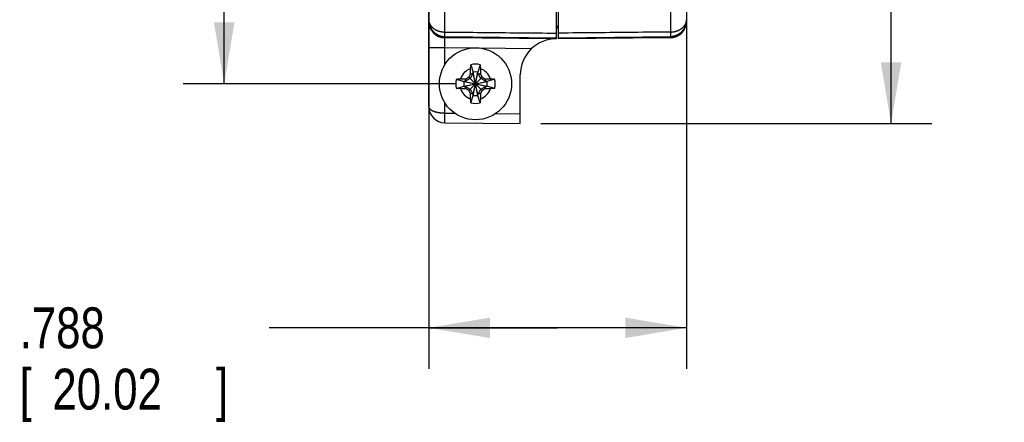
# Model space of a CAD drawing. Header units: inches. Extents: x 0 to 22, y 0 to 17.
# Tile 3 of 16: x 4 to 7, y 4.3 to 5.5. Entities that reach past the tile are written whole.
import ezdxf

# ---------------------------------------------------------------- set-up
doc = ezdxf.new("R2010")
doc.units = ezdxf.units.IN
doc.header["$LTSCALE"] = 1.21
doc.header["$MEASUREMENT"] = 0
doc.layers.get('0').update_dxf_attribs({"linetype": 'CONTINUOUS'})
doc.layers.add('DIMENSIONS', color=7, linetype='CONTINUOUS')
doc.styles.get("Standard").update_dxf_attribs({"font": 'txt', "width": 0.8})
doc.dimstyles.new('DIMSTYLE_1', dxfattribs={"dimtxt": 0.125, "dimasz": 0.1875, "dimexe": 0.18, "dimexo": 0.0625, "dimgap": 0.09, "dimtad": 0, "dimtih": 1, "dimtoh": 1, "dimdec": 3, "dimzin": 4, "dimdsep": 46, "dimtxsty": 'STANDARD', "dimblk": '_FILLED', "dimblk1": '_FILLED', "dimblk2": '_FILLED', "dimcen": 0.09, "dimadec": 0, "dimazin": 0, "dimtp": 0.01, "dimtm": 0.01, "dimtfac": 1, "dimtdec": 3, "dimtofl": 0, "dimtmove": 0, "dimatfit": 3, "dimldrblk": '_FILLED', "dimfxl": 1, "dimtolj": 1, "dimtzin": 4, "dimarcsym": 0})

# ---------------------------------------------------------------- blocks, each defined once
blk = doc.blocks.new('_FILLED')
at = {"color": 0, "linetype": 'BYBLOCK'}
blk.add_solid([(0, 0), (-1, 0.167), (-1, -0.167)], dxfattribs=at)
blk = doc.blocks.new('*D0')
at = {"layer": 'DIMENSIONS', "color": 2, "linetype": 'CONTINUOUS'}
for p, q in [((5.8087, 10.2639), (6.7762, 10.2639)), ((6.6512, 10.2639), (6.6512, 7.9502)), ((6.6512, 5.199), (6.6512, 7.5127)), ((5.5807, 5.199), (6.7762, 5.199))]:
    blk.add_line(p, q, dxfattribs=at)
at = {"layer": 'DIMENSIONS', "color": 2, "linetype": 'CONTINUOUS', "xscale": 0.1875, "yscale": 0.1875, "zscale": 0.1875}
for p, rotation in [((6.6512, 10.2639), 90), ((6.6512, 5.199), 270)]:
    blk.add_blockref('_FILLED', p, dxfattribs=dict(at, rotation=rotation))
at = {"layer": 'DIMENSIONS', "color": 2, "linetype": 'CONTINUOUS', "width": 0.8}
for s, p in [('5.065', (6.2512, 7.7627)), ('[', (6.2512, 7.5752)), (']', (6.9512, 7.5752)), ('128.65', (6.3512, 7.5752))]:
    blk.add_text(s, height=0.125, dxfattribs=at).set_placement(p)
blk = doc.blocks.new('*D2')
at = {"layer": 'DIMENSIONS', "color": 2, "linetype": 'CONTINUOUS'}
for p, q in [((6.0262, 10.1494), (6.0262, 4.449)), ((5.2382, 9.8839), (5.2382, 4.449)), ((5.6322, 4.574), (4.7507, 4.574)), ((5.2382, 4.574), (5.6322, 4.574)), ((6.0262, 4.574), (5.6322, 4.574))]:
    blk.add_line(p, q, dxfattribs=at)
at = {"layer": 'DIMENSIONS', "color": 2, "linetype": 'CONTINUOUS', "xscale": 0.1875, "yscale": 0.1875, "zscale": 0.1875, "rotation": 180}
blk.add_blockref('_FILLED', (5.2382, 4.574), dxfattribs=at)
at = {"layer": 'DIMENSIONS', "color": 2, "linetype": 'CONTINUOUS', "xscale": 0.1875, "yscale": 0.1875, "zscale": 0.1875}
blk.add_blockref('_FILLED', (6.0262, 4.574), dxfattribs=at)
at = {"layer": 'DIMENSIONS', "color": 2, "linetype": 'CONTINUOUS', "width": 0.8}
for s, p in [('.788', (3.9882, 4.5115)), ('[', (3.9882, 4.324)), (']', (4.5882, 4.324)), ('20.02', (4.0882, 4.324))]:
    blk.add_text(s, height=0.125, dxfattribs=at).set_placement(p)
blk = doc.blocks.new('*D3')
at = {"layer": 'DIMENSIONS', "color": 2, "linetype": 'CONTINUOUS'}
for p, q in [((5.4695, 6.3394), (4.4882, 6.3394)), ((4.6132, 6.3394), (4.6132, 6.0487)), ((4.6132, 5.3205), (4.6132, 5.6112)), ((5.3187, 5.3205), (4.4882, 5.3205))]:
    blk.add_line(p, q, dxfattribs=at)
at = {"layer": 'DIMENSIONS', "color": 2, "linetype": 'CONTINUOUS', "xscale": 0.1875, "yscale": 0.1875, "zscale": 0.1875}
for p, rotation in [((4.6132, 6.3394), 90), ((4.6132, 5.3205), 270)]:
    blk.add_blockref('_FILLED', p, dxfattribs=dict(at, rotation=rotation))
at = {"layer": 'DIMENSIONS', "color": 2, "linetype": 'CONTINUOUS', "width": 0.8}
for s, p in [('1.019', (4.2632, 5.8612)), ('[', (4.2632, 5.6737)), (']', (4.8632, 5.6737)), ('25.88', (4.3632, 5.6737))]:
    blk.add_text(s, height=0.125, dxfattribs=at).set_placement(p)

msp = doc.modelspace()

# ---------------------------------------------------------------- linework, layer by layer
at = {"color": 7, "linetype": 'CONTINUOUS'}
for p, q in [((5.2878, 5.4788), (5.2878, 9.9842)), ((5.9767, 9.9842), (5.9767, 5.4788)), ((5.2382, 5.2511), (5.2382, 9.9464)), ((5.6292, 5.4581), (5.6292, 5.7763)), ((5.6352, 5.4581), (5.6352, 5.7763)), ((5.2382, 5.5111), (5.2382, 5.511)), ((6.0262, 5.5166), (6.0262, 5.511)), ((5.6292, 5.4915), (5.6322, 5.4915)), ((5.6352, 5.4915), (5.6292, 5.4915)), ((6.0239, 5.4961), (6.0241, 5.4964)), ((6.0251, 5.5003), (6.0255, 5.5026)), ((5.2878, 5.4648), (5.6292, 5.4615)), ((5.6292, 5.4581), (5.2878, 5.4611)), ((5.6352, 5.4615), (5.9767, 5.4648)), ((5.9767, 5.4611), (5.6352, 5.4581)), ((6.0074, 5.472), (6.0076, 5.4721)), ((6.0078, 5.4723), (6.008, 5.4724)), ((6.008, 5.4724), (6.0082, 5.4726)), ((6.0084, 5.4728), (6.0086, 5.4729)), ((6.0086, 5.4729), (6.0088, 5.4731)), ((6.0088, 5.4731), (6.009, 5.4732)), ((6.0092, 5.4735), (6.0094, 5.4736)), ((6.0094, 5.4736), (6.0096, 5.4738)), ((6.0096, 5.4738), (6.0098, 5.474)), ((6.0098, 5.474), (6.01, 5.4742)), ((6.01, 5.4742), (6.0102, 5.4743)), ((6.0102, 5.4743), (6.0103, 5.4745)), ((6.0103, 5.4745), (6.0105, 5.4747)), ((6.0105, 5.4747), (6.0106, 5.4747)), ((6.0107, 5.4748), (6.0109, 5.475)), ((6.0109, 5.475), (6.0111, 5.4752)), ((5.2382, 5.4311), (5.2878, 5.4311)), ((5.2878, 5.4311), (5.3719, 5.4303)), ((5.2878, 5.379), (5.2878, 5.4311)), ((5.3924, 5.4301), (5.5535, 5.4287)), ((5.3667, 5.3788), (5.374, 5.3559)), ((5.3958, 5.3788), (5.3885, 5.3559)), ((5.323, 5.335), (5.3458, 5.3278)), ((5.3488, 5.3278), (5.3458, 5.3278)), ((5.3458, 5.3278), (5.4166, 5.3132)), ((5.3458, 5.3132), (5.4166, 5.3278)), ((5.3647, 5.337), (5.3488, 5.3278)), ((5.3522, 5.3358), (5.3488, 5.3278)), ((5.3488, 5.3278), (5.4137, 5.3132)), ((5.3488, 5.3132), (5.4137, 5.3278)), ((5.4016, 5.3002), (5.3609, 5.3408)), ((5.3609, 5.3002), (5.4016, 5.3408)), ((5.374, 5.353), (5.3647, 5.337)), ((5.366, 5.3495), (5.374, 5.353)), ((5.3885, 5.2851), (5.374, 5.3559)), ((5.374, 5.3559), (5.374, 5.353)), ((5.374, 5.2851), (5.3885, 5.3559)), ((5.3885, 5.288), (5.374, 5.353)), ((5.374, 5.288), (5.3885, 5.353)), ((5.3885, 5.353), (5.3885, 5.3559)), ((5.3885, 5.353), (5.3965, 5.3495)), ((5.3978, 5.337), (5.3885, 5.353)), ((5.4137, 5.3278), (5.3978, 5.337)), ((5.4102, 5.3358), (5.4137, 5.3278)), ((5.4166, 5.3278), (5.4137, 5.3278)), ((5.4395, 5.335), (5.4166, 5.3278)), ((5.5182, 5.199), (5.5182, 5.3481)), ((5.323, 5.306), (5.3458, 5.3132)), ((5.3458, 5.3132), (5.3488, 5.3132)), ((5.3488, 5.3132), (5.3647, 5.304)), ((5.3522, 5.3052), (5.3488, 5.3132)), ((5.3647, 5.304), (5.374, 5.288)), ((5.3885, 5.288), (5.3978, 5.304)), ((5.3978, 5.304), (5.4137, 5.3132)), ((5.4137, 5.3132), (5.4102, 5.3052)), ((5.4137, 5.3132), (5.4166, 5.3132)), ((5.4395, 5.306), (5.4166, 5.3132)), ((5.374, 5.288), (5.366, 5.2915)), ((5.3667, 5.2622), (5.374, 5.2851)), ((5.374, 5.288), (5.374, 5.2851)), ((5.3965, 5.2915), (5.3885, 5.288)), ((5.3885, 5.2851), (5.3885, 5.288)), ((5.3958, 5.2622), (5.3885, 5.2851)), ((5.2878, 5.2311), (5.2878, 5.262)), ((5.2878, 5.2311), (5.3172, 5.2308)), ((5.4438, 5.2297), (5.5182, 5.229)), ((5.2878, 5.2011), (5.5182, 5.199))]:
    msp.add_line(p, q, dxfattribs=at)
for points in [[(5.2382, 5.5164), (5.2383, 5.5145), (5.2384, 5.5122), (5.2386, 5.51), (5.239, 5.5078), (5.2394, 5.5057), (5.2399, 5.5035), (5.2404, 5.5014), (5.2411, 5.4993), (5.2418, 5.4973), (5.2427, 5.4953), (5.2436, 5.4933), (5.2445, 5.4914), (5.2456, 5.4895), (5.2467, 5.4877), (5.2479, 5.4859), (5.2492, 5.4842), (5.2505, 5.4826), (5.2519, 5.481), (5.2533, 5.4795), (5.2548, 5.478), (5.2564, 5.4767), (5.258, 5.4753), (5.2596, 5.4741), (5.2613, 5.4729), (5.263, 5.4718), (5.2648, 5.4708), (5.2666, 5.4699), (5.2684, 5.469), (5.2703, 5.4682), (5.2722, 5.4675), (5.2741, 5.4669), (5.276, 5.4663), (5.278, 5.4659), (5.28, 5.4655), (5.282, 5.4652), (5.2839, 5.465), (5.2859, 5.4648), (5.2878, 5.4648)], [(5.9767, 5.4648), (5.9786, 5.4648), (5.9806, 5.465), (5.9826, 5.4652), (5.9845, 5.4655), (5.9865, 5.4659), (5.9884, 5.4663), (5.9903, 5.4669), (5.9922, 5.4675), (5.9941, 5.4682), (5.996, 5.469), (5.9978, 5.4698), (5.9996, 5.4708), (6.0014, 5.4718), (6.0031, 5.4729), (6.0048, 5.4741), (6.0064, 5.4753), (6.008, 5.4766), (6.0096, 5.478), (6.0111, 5.4794), (6.0125, 5.4809), (6.0139, 5.4825), (6.0152, 5.4841), (6.0165, 5.4858), (6.0177, 5.4876), (6.0188, 5.4894), (6.0199, 5.4913), (6.0209, 5.4932), (6.0218, 5.4952), (6.0226, 5.4972), (6.0234, 5.4992), (6.024, 5.5013), (6.0246, 5.5034), (6.0251, 5.5055), (6.0255, 5.5076), (6.0258, 5.5098), (6.026, 5.512), (6.0262, 5.5143), (6.0262, 5.5161)], [(6.024, 5.4964), (6.0245, 5.4981), (6.0251, 5.5003)], [(6.0255, 5.5026), (6.0259, 5.5049), (6.0259, 5.5053)], [(6.0061, 5.471), (6.0065, 5.4712), (6.0069, 5.4716), (6.0074, 5.472), (6.008, 5.4725)], [(6.008, 5.4725), (6.0087, 5.473), (6.0095, 5.4737)], [(6.0095, 5.4737), (6.0104, 5.4745), (6.0111, 5.4752)]]:
    msp.add_lwpolyline(points, dxfattribs=at)
msp.add_circle((5.3812, 5.3205), 0.1102, dxfattribs=at)
for centre, radius, start, end in [((5.2882, 5.5111), 0.05, 180, 269.5), ((5.9762, 5.5111), 0.05, 270.5, 360), ((5.6282, 5.3481), 0.11, 89.4583, 180), ((5.3812, 5.3205), 0.0483, 108.0064, 161.9936), ((5.3812, 5.3205), 0.0601, 76.0154, 103.9846), ((5.3812, 5.3205), 0.0361, 78.3738, 101.6262), ((5.3812, 5.3205), 0.0483, 18.0064, 71.9936), ((5.3812, 5.3205), 0.0601, 166.0154, 193.9846), ((5.3812, 5.3205), 0.0361, 168.3738, 191.6262), ((5.3812, 5.3205), 0.0361, 348.3738, 11.6262), ((5.3812, 5.3205), 0.0601, 346.0154, 13.9846), ((5.3812, 5.3205), 0.0483, 198.0064, 251.9936), ((5.3812, 5.3205), 0.0483, 288.0064, 341.9936), ((5.3812, 5.3205), 0.0361, 258.3738, 281.6262), ((5.2882, 5.2511), 0.05, 180, 269.4726), ((5.3812, 5.3205), 0.0601, 256.0154, 283.9846)]:
    msp.add_arc(centre, radius, start, end, dxfattribs=at)
for points in [[(5.2382, 5.5166), (5.2382, 5.5165), (5.2382, 5.5165), (5.2382, 5.5165)], [(5.2382, 5.5165), (5.2382, 5.5165), (5.2382, 5.5165), (5.2382, 5.5164)], [(6.0262, 5.5161), (6.0262, 5.5163), (6.0262, 5.5164), (6.0262, 5.5166)], [(5.6292, 5.4977), (5.6312, 5.4978), (5.6332, 5.4978), (5.6352, 5.4978)], [(5.9827, 5.4652), (5.9824, 5.4652), (5.9821, 5.4651), (5.9818, 5.4651)]]:
    msp.add_open_spline(points, degree=3, dxfattribs=at)
for points, knots in [([(5.2382, 5.5164), (5.2382, 5.516), (5.2383, 5.515), (5.2384, 5.5135), (5.2386, 5.5119), (5.2389, 5.5103), (5.2393, 5.5088), (5.2398, 5.5073), (5.2404, 5.5057), (5.241, 5.5042), (5.2417, 5.5028), (5.2425, 5.5013), (5.2434, 5.4999), (5.2444, 5.4985), (5.2454, 5.4971), (5.2465, 5.4958), (5.2477, 5.4945), (5.249, 5.4933), (5.2503, 5.492), (5.2517, 5.4909), (5.2531, 5.4897), (5.2546, 5.4887), (5.2561, 5.4876), (5.2577, 5.4867), (5.2594, 5.4857), (5.2611, 5.4849), (5.2628, 5.4841), (5.2646, 5.4833), (5.2664, 5.4826), (5.2682, 5.4819), (5.2701, 5.4813), (5.272, 5.4808), (5.2739, 5.4803), (5.2759, 5.4799), (5.2778, 5.4796), (5.2798, 5.4793), (5.2818, 5.4791), (5.2838, 5.4789), (5.2858, 5.4788), (5.2871, 5.4788), (5.2878, 5.4788)], [0, 0, 0, 0, 0.020628, 0.043501, 0.066453, 0.089509, 0.112691, 0.136034, 0.159583, 0.183358, 0.207357, 0.231573, 0.256022, 0.280721, 0.305677, 0.330894, 0.356378, 0.382131, 0.408148, 0.434423, 0.460955, 0.487741, 0.514769, 0.542031, 0.569519, 0.59722, 0.625119, 0.65321, 0.681478, 0.709909, 0.738491, 0.767209, 0.796048, 0.824997, 0.854036, 0.883144, 0.912305, 0.941507, 0.970742, 1, 1, 1, 1]), ([(5.2382, 5.5142), (5.2382, 5.5135), (5.2383, 5.5121), (5.2384, 5.51), (5.2386, 5.5079), (5.2389, 5.5059), (5.2393, 5.5038), (5.2398, 5.5018), (5.2404, 5.4998), (5.2411, 5.4978), (5.2418, 5.4959), (5.2426, 5.4939), (5.2435, 5.492), (5.2445, 5.4902), (5.2456, 5.4884), (5.2467, 5.4866), (5.2479, 5.4849), (5.2492, 5.4833), (5.2506, 5.4817), (5.252, 5.4801), (5.2535, 5.4787), (5.255, 5.4772), (5.2566, 5.4759), (5.2583, 5.4746), (5.26, 5.4734), (5.2618, 5.4723), (5.2636, 5.4712), (5.2655, 5.4702), (5.2674, 5.4693), (5.2693, 5.4685), (5.2713, 5.4677), (5.2733, 5.467), (5.2753, 5.4665), (5.2773, 5.466), (5.2794, 5.4656), (5.2809, 5.4653), (5.2816, 5.4652), (5.2817, 5.4652)], [0, 0, 0, 0, 0.029151, 0.058303, 0.087457, 0.116616, 0.145779, 0.174949, 0.204127, 0.233313, 0.26251, 0.291716, 0.320935, 0.350166, 0.37941, 0.408668, 0.437941, 0.467228, 0.496531, 0.525849, 0.555182, 0.584531, 0.613896, 0.643275, 0.67267, 0.702079, 0.731502, 0.760938, 0.790386, 0.819847, 0.849318, 0.878799, 0.908289, 0.937787, 0.967291, 0.996801, 1, 1, 1, 1]), ([(5.9767, 5.4788), (5.9774, 5.4788), (5.9787, 5.4788), (5.9808, 5.4789), (5.9828, 5.4791), (5.9849, 5.4793), (5.9869, 5.4796), (5.9889, 5.48), (5.9909, 5.4804), (5.9929, 5.4809), (5.9948, 5.4815), (5.9967, 5.4821), (5.9986, 5.4828), (6.0005, 5.4835), (6.0023, 5.4843), (6.004, 5.4852), (6.0058, 5.4861), (6.0074, 5.4871), (6.009, 5.4881), (6.0106, 5.4892), (6.0121, 5.4903), (6.0136, 5.4915), (6.0149, 5.4927), (6.0163, 5.494), (6.0175, 5.4953), (6.0187, 5.4966), (6.0198, 5.498), (6.0208, 5.4995), (6.0217, 5.5009), (6.0226, 5.5024), (6.0233, 5.5039), (6.024, 5.5054), (6.0246, 5.507), (6.0251, 5.5085), (6.0255, 5.5101), (6.0258, 5.5117), (6.0261, 5.5133), (6.0262, 5.5148), (6.0262, 5.5158), (6.0262, 5.5161)], [0, 0, 0, 0, 0.030186, 0.060302, 0.090326, 0.120263, 0.15012, 0.179909, 0.20964, 0.239321, 0.26893, 0.298422, 0.327753, 0.356882, 0.385797, 0.414505, 0.443006, 0.471293, 0.499347, 0.527147, 0.554672, 0.581909, 0.608856, 0.635535, 0.661951, 0.688096, 0.713961, 0.739537, 0.764819, 0.789802, 0.814488, 0.838911, 0.863121, 0.887162, 0.911082, 0.934927, 0.958748, 0.982591, 1, 1, 1, 1]), ([(6.0262, 5.5142), (6.0262, 5.5135), (6.0262, 5.512), (6.0261, 5.5099), (6.0258, 5.5078), (6.0255, 5.5056), (6.0251, 5.5035), (6.0246, 5.5015), (6.024, 5.4994), (6.0233, 5.4974), (6.0225, 5.4954), (6.0216, 5.4934), (6.0207, 5.4915), (6.0196, 5.4896), (6.0185, 5.4878), (6.0173, 5.486), (6.016, 5.4842), (6.0147, 5.4826), (6.0133, 5.481), (6.0118, 5.4794), (6.0102, 5.4779), (6.0086, 5.4765), (6.0069, 5.4751), (6.0052, 5.4739), (6.0034, 5.4727), (6.0015, 5.4715), (5.9996, 5.4705), (5.9977, 5.4695), (5.9957, 5.4687), (5.9937, 5.4679), (5.9916, 5.4672), (5.9895, 5.4666), (5.9874, 5.466), (5.9853, 5.4656), (5.9837, 5.4653), (5.9829, 5.4652), (5.9827, 5.4652)], [0, 0, 0, 0, 0.02995, 0.059902, 0.089857, 0.119816, 0.14978, 0.179752, 0.209731, 0.23972, 0.26972, 0.299731, 0.329755, 0.359792, 0.389844, 0.41991, 0.449992, 0.480089, 0.510203, 0.540333, 0.570479, 0.600642, 0.630821, 0.661016, 0.691226, 0.721451, 0.75169, 0.781943, 0.812209, 0.842486, 0.872774, 0.903071, 0.933377, 0.96369, 0.994009, 1, 1, 1, 1]), ([(5.2878, 5.4788), (5.3257, 5.4784), (5.4015, 5.4776), (5.5153, 5.4765), (5.5912, 5.4758), (5.6292, 5.4754)], [0, 0, 0, 0, 0.332719, 0.66605, 1, 1, 1, 1]), ([(5.2878, 5.4648), (5.2878, 5.4648), (5.2878, 5.4648), (5.2878, 5.4648), (5.2878, 5.4649), (5.2878, 5.465), (5.2878, 5.4652), (5.2878, 5.4655), (5.2878, 5.4658), (5.2878, 5.4662), (5.2878, 5.4667), (5.2878, 5.4672), (5.2878, 5.4678), (5.2878, 5.4684), (5.2878, 5.4691), (5.2878, 5.4698), (5.2878, 5.4706), (5.2878, 5.4715), (5.2878, 5.4724), (5.2878, 5.4733), (5.2878, 5.4743), (5.2878, 5.4754), (5.2878, 5.4765), (5.2878, 5.4776), (5.2878, 5.4784), (5.2878, 5.4788)], [0, 0, 0, 0, 0.000102, 0.000842, 0.006114, 0.016019, 0.030541, 0.04965, 0.073305, 0.101456, 0.13404, 0.170989, 0.212221, 0.257648, 0.307171, 0.360682, 0.418066, 0.479199, 0.543947, 0.612171, 0.683722, 0.758446, 0.83618, 0.916757, 1, 1, 1, 1]), ([(5.9767, 5.4788), (5.9392, 5.4784), (5.8637, 5.4777), (5.7499, 5.4765), (5.6736, 5.4758), (5.6352, 5.4754)], [0, 0, 0, 0, 0.329762, 0.663114, 1, 1, 1, 1]), ([(5.9767, 5.4788), (5.9767, 5.4783), (5.9767, 5.4776), (5.9767, 5.4764), (5.9767, 5.4753), (5.9767, 5.4742), (5.9767, 5.4731), (5.9767, 5.4722), (5.9767, 5.4712), (5.9767, 5.4704), (5.9767, 5.4696), (5.9767, 5.4688), (5.9767, 5.4681), (5.9767, 5.4675), (5.9767, 5.4669), (5.9767, 5.4664), (5.9767, 5.466), (5.9767, 5.4656), (5.9767, 5.4653), (5.9767, 5.4651), (5.9767, 5.4649), (5.9767, 5.4648), (5.9767, 5.4648), (5.9767, 5.4648), (5.9767, 5.4648)], [0, 0, 0, 0, 0.086683, 0.1704, 0.251023, 0.328364, 0.402239, 0.472473, 0.5389, 0.601364, 0.659717, 0.713822, 0.763553, 0.808793, 0.849434, 0.885381, 0.916548, 0.942861, 0.964258, 0.980689, 0.992117, 0.998518, 0.999932, 1, 1, 1, 1]), ([(5.2878, 5.4311), (5.2878, 5.4315), (5.2878, 5.4325), (5.2878, 5.4339), (5.2878, 5.4353), (5.2877, 5.4367), (5.2877, 5.4381), (5.2877, 5.4395), (5.2877, 5.4409), (5.2877, 5.4422), (5.2877, 5.4435), (5.2877, 5.4448), (5.2876, 5.446), (5.2876, 5.4473), (5.2876, 5.4484), (5.2876, 5.4496), (5.2876, 5.4507), (5.2876, 5.4517), (5.2876, 5.4528), (5.2876, 5.4537), (5.2876, 5.4546), (5.2876, 5.4555), (5.2876, 5.4563), (5.2876, 5.457), (5.2877, 5.4577), (5.2877, 5.4583), (5.2877, 5.4589), (5.2877, 5.4594), (5.2877, 5.4598), (5.2877, 5.4602), (5.2877, 5.4605), (5.2877, 5.4607), (5.2878, 5.4609), (5.2878, 5.461), (5.2878, 5.4611), (5.2878, 5.4611)], [0, 0, 0, 0, 0.047595, 0.095057, 0.142287, 0.189181, 0.235635, 0.281548, 0.326826, 0.371377, 0.41511, 0.457918, 0.499687, 0.540313, 0.579717, 0.617827, 0.65456, 0.689817, 0.723502, 0.755538, 0.78586, 0.814404, 0.841099, 0.865871, 0.88866, 0.909425, 0.928133, 0.944746, 0.959227, 0.971541, 0.98166, 0.989563, 0.995237, 0.998685, 1, 1, 1, 1]), ([(5.2878, 5.4611), (5.2878, 5.4611), (5.2878, 5.4612), (5.2878, 5.4615), (5.2878, 5.4621), (5.2878, 5.4628), (5.2878, 5.4637), (5.2878, 5.4644), (5.2878, 5.4648)], [0, 0, 0, 0, 0.027985, 0.111913, 0.251723, 0.447318, 0.698569, 1, 1, 1, 1]), ([(5.9767, 5.4648), (5.9767, 5.4644), (5.9767, 5.4637), (5.9767, 5.4628), (5.9767, 5.4621), (5.9767, 5.4615), (5.9767, 5.4612), (5.9767, 5.4611), (5.9767, 5.4611)], [0, 0, 0, 0, 0.301434, 0.552684, 0.748278, 0.888087, 0.972015, 1, 1, 1, 1]), ([(5.366, 5.3495), (5.366, 5.35), (5.366, 5.3511), (5.366, 5.3528), (5.3661, 5.3545), (5.3661, 5.3565), (5.3661, 5.3586), (5.3662, 5.361), (5.3662, 5.3636), (5.3663, 5.3655), (5.3663, 5.3664)], [0, 0, 0, 0, 0.09198, 0.189892, 0.295352, 0.409971, 0.535336, 0.673456, 0.827316, 1, 1, 1, 1]), ([(5.3663, 5.3664), (5.3663, 5.3674), (5.3664, 5.3694), (5.3665, 5.3724), (5.3666, 5.3756), (5.3667, 5.3777), (5.3667, 5.3788)], [0, 0, 0, 0, 0.230122, 0.481149, 0.741523, 1, 1, 1, 1]), ([(5.3958, 5.3788), (5.3958, 5.3777), (5.3959, 5.3756), (5.396, 5.3725), (5.3961, 5.3694), (5.3962, 5.3674), (5.3962, 5.3664)], [0, 0, 0, 0, 0.251754, 0.510286, 0.763771, 1, 1, 1, 1]), ([(5.3962, 5.3664), (5.3962, 5.3655), (5.3962, 5.3636), (5.3963, 5.361), (5.3964, 5.3586), (5.3964, 5.3565), (5.3964, 5.3545), (5.3965, 5.3528), (5.3965, 5.3511), (5.3965, 5.35), (5.3965, 5.3495)], [0, 0, 0, 0, 0.172684, 0.326544, 0.464664, 0.590029, 0.704648, 0.810108, 0.90802, 1, 1, 1, 1]), ([(5.323, 5.335), (5.324, 5.335), (5.3261, 5.3351), (5.3292, 5.3352), (5.3323, 5.3353), (5.3343, 5.3354), (5.3353, 5.3354)], [0, 0, 0, 0, 0.251754, 0.510286, 0.763771, 1, 1, 1, 1]), ([(5.3353, 5.3354), (5.3363, 5.3354), (5.3381, 5.3355), (5.3407, 5.3356), (5.3431, 5.3356), (5.3452, 5.3356), (5.3472, 5.3357), (5.349, 5.3357), (5.3507, 5.3357), (5.3517, 5.3358), (5.3522, 5.3358)], [0, 0, 0, 0, 0.172684, 0.326545, 0.464664, 0.590029, 0.704648, 0.810108, 0.90802, 1, 1, 1, 1]), ([(5.3522, 5.3358), (5.3526, 5.336), (5.3533, 5.3364), (5.3544, 5.3371), (5.3555, 5.3377), (5.3566, 5.3383), (5.3577, 5.3389), (5.3587, 5.3396), (5.3598, 5.3402), (5.3605, 5.3406), (5.3609, 5.3408)], [0, 0, 0, 0, 0.127311, 0.253288, 0.378295, 0.502694, 0.626829, 0.750942, 0.875259, 1, 1, 1, 1]), ([(5.3609, 5.3408), (5.3611, 5.3412), (5.3615, 5.3419), (5.3622, 5.343), (5.3628, 5.3441), (5.3634, 5.3451), (5.364, 5.3462), (5.3647, 5.3473), (5.3653, 5.3484), (5.3657, 5.3491), (5.366, 5.3495)], [0, 0, 0, 0, 0.124746, 0.249067, 0.373182, 0.497318, 0.621717, 0.746722, 0.872694, 1, 1, 1, 1]), ([(5.3965, 5.3495), (5.3967, 5.3491), (5.3972, 5.3484), (5.3978, 5.3473), (5.3984, 5.3462), (5.3991, 5.3451), (5.3997, 5.3441), (5.4003, 5.343), (5.401, 5.3419), (5.4014, 5.3412), (5.4016, 5.3408)], [0, 0, 0, 0, 0.127311, 0.253288, 0.378295, 0.502694, 0.626829, 0.750942, 0.875259, 1, 1, 1, 1]), ([(5.4016, 5.3408), (5.4019, 5.3406), (5.4027, 5.3402), (5.4037, 5.3396), (5.4048, 5.3389), (5.4059, 5.3383), (5.407, 5.3377), (5.4081, 5.3371), (5.4092, 5.3364), (5.4099, 5.336), (5.4102, 5.3358)], [0, 0, 0, 0, 0.124746, 0.249067, 0.373183, 0.497319, 0.621718, 0.746723, 0.872695, 1, 1, 1, 1]), ([(5.4102, 5.3358), (5.4108, 5.3358), (5.4118, 5.3357), (5.4135, 5.3357), (5.4153, 5.3357), (5.4173, 5.3356), (5.4194, 5.3356), (5.4217, 5.3356), (5.4244, 5.3355), (5.4262, 5.3354), (5.4272, 5.3354)], [0, 0, 0, 0, 0.09198, 0.189892, 0.295352, 0.409971, 0.535336, 0.673456, 0.827316, 1, 1, 1, 1]), ([(5.4272, 5.3354), (5.4281, 5.3354), (5.4301, 5.3353), (5.4332, 5.3352), (5.4363, 5.3351), (5.4385, 5.335), (5.4395, 5.335)], [0, 0, 0, 0, 0.230122, 0.481149, 0.741523, 1, 1, 1, 1]), ([(5.3353, 5.3056), (5.3344, 5.3056), (5.3324, 5.3056), (5.3293, 5.3057), (5.3262, 5.3058), (5.324, 5.3059), (5.323, 5.306)], [0, 0, 0, 0, 0.230122, 0.481149, 0.741523, 1, 1, 1, 1]), ([(5.3522, 5.3052), (5.3517, 5.3052), (5.3507, 5.3052), (5.349, 5.3053), (5.3472, 5.3053), (5.3452, 5.3053), (5.3431, 5.3054), (5.3407, 5.3054), (5.3381, 5.3055), (5.3363, 5.3055), (5.3353, 5.3056)], [0, 0, 0, 0, 0.09198, 0.189892, 0.295352, 0.409971, 0.535336, 0.673456, 0.827316, 1, 1, 1, 1]), ([(5.3609, 5.3002), (5.3605, 5.3004), (5.3598, 5.3008), (5.3587, 5.3014), (5.3577, 5.302), (5.3566, 5.3027), (5.3555, 5.3033), (5.3544, 5.3039), (5.3533, 5.3046), (5.3526, 5.305), (5.3522, 5.3052)], [0, 0, 0, 0, 0.124746, 0.249067, 0.373182, 0.497318, 0.621717, 0.746722, 0.872694, 1, 1, 1, 1]), ([(5.366, 5.2915), (5.3657, 5.2919), (5.3653, 5.2926), (5.3647, 5.2937), (5.364, 5.2948), (5.3634, 5.2958), (5.3628, 5.2969), (5.3622, 5.298), (5.3615, 5.2991), (5.3611, 5.2998), (5.3609, 5.3002)], [0, 0, 0, 0, 0.127311, 0.253287, 0.378294, 0.502693, 0.626828, 0.750941, 0.875259, 1, 1, 1, 1]), ([(5.4016, 5.3002), (5.4014, 5.2998), (5.401, 5.2991), (5.4003, 5.298), (5.3997, 5.2969), (5.3991, 5.2958), (5.3984, 5.2948), (5.3978, 5.2937), (5.3972, 5.2926), (5.3967, 5.2919), (5.3965, 5.2915)], [0, 0, 0, 0, 0.124746, 0.249067, 0.373183, 0.497319, 0.621718, 0.746723, 0.872695, 1, 1, 1, 1]), ([(5.4102, 5.3052), (5.4099, 5.305), (5.4092, 5.3046), (5.4081, 5.3039), (5.407, 5.3033), (5.4059, 5.3027), (5.4048, 5.302), (5.4037, 5.3014), (5.4027, 5.3008), (5.4019, 5.3004), (5.4016, 5.3002)], [0, 0, 0, 0, 0.127311, 0.253288, 0.378295, 0.502694, 0.626829, 0.750942, 0.875259, 1, 1, 1, 1]), ([(5.4272, 5.3056), (5.4262, 5.3055), (5.4244, 5.3055), (5.4217, 5.3054), (5.4194, 5.3054), (5.4173, 5.3053), (5.4153, 5.3053), (5.4135, 5.3053), (5.4118, 5.3052), (5.4108, 5.3052), (5.4102, 5.3052)], [0, 0, 0, 0, 0.172684, 0.326544, 0.464664, 0.590029, 0.704648, 0.810108, 0.90802, 1, 1, 1, 1]), ([(5.4395, 5.306), (5.4385, 5.3059), (5.4364, 5.3058), (5.4333, 5.3057), (5.4302, 5.3056), (5.4282, 5.3056), (5.4272, 5.3056)], [0, 0, 0, 0, 0.251754, 0.510286, 0.763771, 1, 1, 1, 1]), ([(5.3663, 5.2746), (5.3663, 5.2755), (5.3662, 5.2774), (5.3662, 5.28), (5.3661, 5.2823), (5.3661, 5.2845), (5.3661, 5.2864), (5.366, 5.2882), (5.366, 5.2899), (5.366, 5.291), (5.366, 5.2915)], [0, 0, 0, 0, 0.172684, 0.326544, 0.464664, 0.590029, 0.704648, 0.810108, 0.90802, 1, 1, 1, 1]), ([(5.3667, 5.2622), (5.3667, 5.2632), (5.3666, 5.2653), (5.3665, 5.2685), (5.3664, 5.2716), (5.3663, 5.2736), (5.3663, 5.2746)], [0, 0, 0, 0, 0.251754, 0.510286, 0.763771, 1, 1, 1, 1]), ([(5.3962, 5.2746), (5.3962, 5.2736), (5.3961, 5.2716), (5.396, 5.2686), (5.3959, 5.2654), (5.3958, 5.2633), (5.3958, 5.2622)], [0, 0, 0, 0, 0.230122, 0.481149, 0.741523, 1, 1, 1, 1]), ([(5.3965, 5.2915), (5.3965, 5.291), (5.3965, 5.2899), (5.3965, 5.2882), (5.3964, 5.2864), (5.3964, 5.2845), (5.3964, 5.2823), (5.3963, 5.28), (5.3962, 5.2774), (5.3962, 5.2755), (5.3962, 5.2746)], [0, 0, 0, 0, 0.09198, 0.189892, 0.295352, 0.409971, 0.535336, 0.673456, 0.827316, 1, 1, 1, 1]), ([(5.2382, 5.2511), (5.2382, 5.2508), (5.2383, 5.2502), (5.2384, 5.2493), (5.2387, 5.2484), (5.239, 5.2476), (5.2394, 5.2467), (5.2399, 5.2459), (5.2405, 5.2451), (5.2412, 5.2442), (5.242, 5.2434), (5.2429, 5.2427), (5.2438, 5.2419), (5.2448, 5.2411), (5.2459, 5.2404), (5.2471, 5.2397), (5.2483, 5.239), (5.2496, 5.2383), (5.251, 5.2377), (5.2524, 5.2371), (5.2539, 5.2365), (5.2554, 5.236), (5.257, 5.2354), (5.2586, 5.2349), (5.2603, 5.2345), (5.262, 5.234), (5.2637, 5.2336), (5.2655, 5.2332), (5.2673, 5.2329), (5.2691, 5.2326), (5.271, 5.2323), (5.2729, 5.232), (5.2748, 5.2318), (5.2767, 5.2316), (5.2786, 5.2314), (5.2805, 5.2313), (5.2824, 5.2312), (5.2842, 5.2311), (5.286, 5.2311), (5.2872, 5.2311), (5.2878, 5.2311)], [0, 0, 0, 0, 0.015105, 0.030751, 0.046537, 0.062627, 0.079175, 0.09632, 0.114179, 0.132846, 0.152373, 0.172792, 0.194109, 0.216301, 0.239334, 0.26319, 0.287857, 0.313318, 0.339573, 0.366623, 0.394473, 0.423096, 0.452395, 0.48225, 0.512551, 0.543291, 0.574487, 0.606159, 0.638296, 0.670882, 0.703904, 0.737289, 0.770925, 0.804696, 0.838439, 0.871955, 0.905052, 0.937547, 0.969259, 1, 1, 1, 1]), ([(5.2878, 5.2011), (5.2878, 5.2011), (5.2878, 5.2011), (5.2878, 5.2012), (5.2877, 5.2014), (5.2877, 5.2016), (5.2877, 5.2019), (5.2877, 5.2023), (5.2877, 5.2027), (5.2877, 5.2032), (5.2877, 5.2038), (5.2877, 5.2044), (5.2877, 5.2051), (5.2877, 5.2058), (5.2877, 5.2066), (5.2877, 5.2075), (5.2876, 5.2084), (5.2876, 5.2093), (5.2876, 5.2102), (5.2876, 5.2113), (5.2876, 5.2123), (5.2876, 5.2134), (5.2876, 5.2146), (5.2876, 5.2157), (5.2876, 5.2169), (5.2876, 5.218), (5.2876, 5.2192), (5.2876, 5.2204), (5.2876, 5.2216), (5.2876, 5.2228), (5.2876, 5.2241), (5.2876, 5.2254), (5.2876, 5.2268), (5.2877, 5.2282), (5.2876, 5.2297), (5.2878, 5.2306), (5.2878, 5.2311)], [0, 0, 0, 0, 0.001661, 0.005136, 0.010898, 0.018922, 0.02916, 0.041542, 0.056016, 0.072564, 0.091193, 0.111906, 0.134696, 0.159508, 0.186098, 0.214126, 0.24336, 0.273887, 0.305891, 0.339564, 0.374958, 0.412071, 0.450487, 0.489374, 0.527914, 0.566053, 0.604224, 0.642993, 0.682921, 0.724354, 0.767574, 0.812484, 0.858659, 0.905635, 0.952918, 1, 1, 1, 1])]:
    msp.add_open_spline(points, degree=3, knots=knots, dxfattribs=at)

# ---------------------------------------------------------------- dimensions: what is measured, and where the dimension line sits
at = {"layer": 'DIMENSIONS', "color": 2, "linetype": 'CONTINUOUS'}
for base, p1, p2, angle, picture, middle in [((6.6512, 5.199), (5.8087, 10.2639), (5.5807, 5.199), 270, '*D0', (6.6512, 7.7315)), ((5.2382, 4.574), (6.0262, 10.1494), (5.2382, 9.8839), 180, '*D2', (4.3382, 4.4803)), ((4.6132, 6.3394), (5.3187, 5.3205), (5.4695, 6.3394), 90, '*D3', (4.6132, 5.8299))]:
    dim = msp.add_linear_dim(base=base, p1=p1, p2=p2, angle=angle, dimstyle='DIMSTYLE_1', dxfattribs=at)
    dim.commit()
    dim.dimension.update_dxf_attribs({"geometry": picture, "text_midpoint": middle, "dimtype": 160})

doc.saveas('drawing.dxf')
